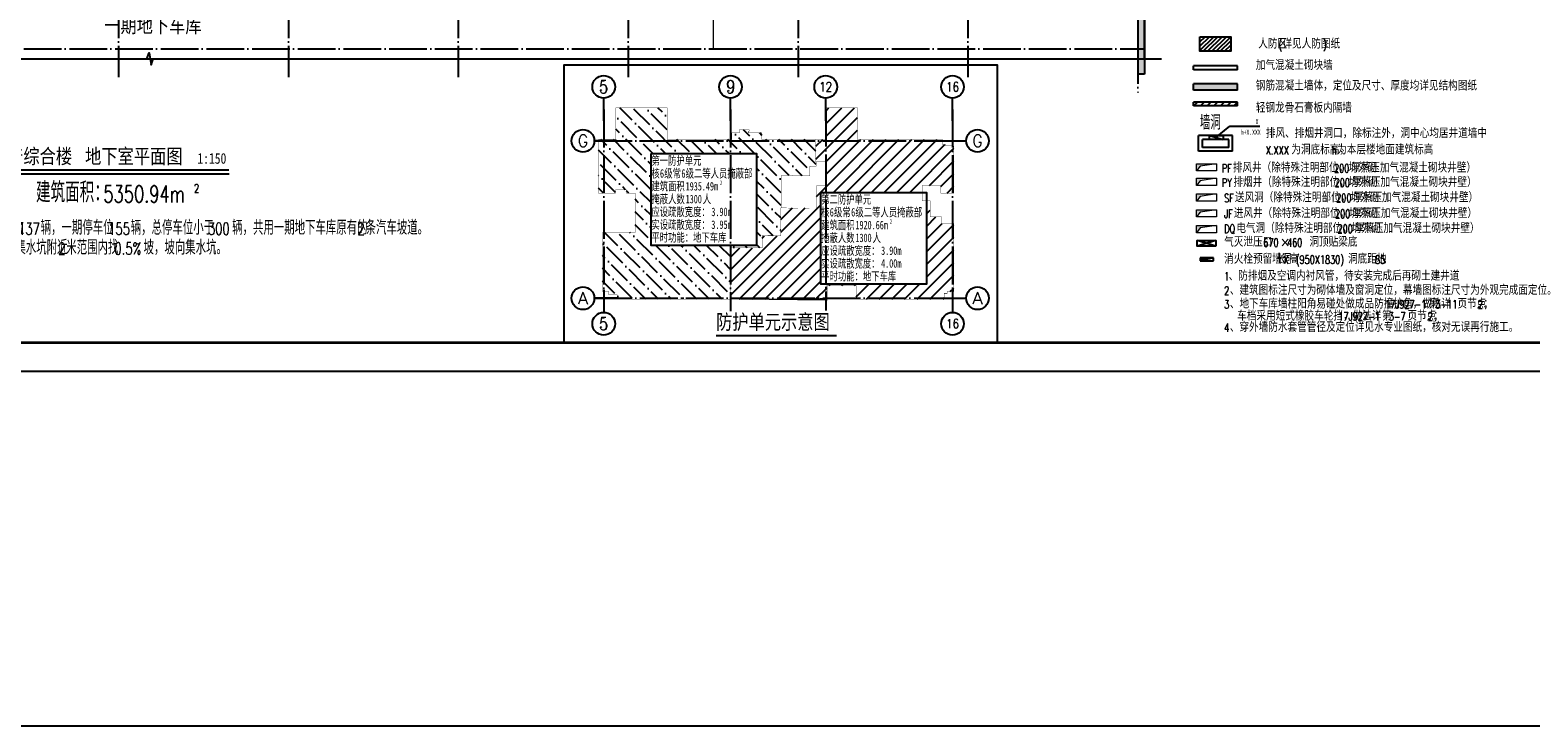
# Model space of a CAD drawing. Extents: x 797781 to 1255204, y 21234 to 1024248.
# Tile 35 of 256: x 928120 to 1007580, y 21234 to 58108. Entities that reach past the tile are written whole.
import ezdxf
from ezdxf.enums import TextEntityAlignment as Align

# ---------------------------------------------------------------- set-up
doc = ezdxf.new("R2010")
doc.units = 0
doc.header["$LTSCALE"] = 1000
doc.header["$MEASUREMENT"] = 0
doc.linetypes.add('230303生产综合楼-平面图_t8$0$DASH', pattern=[0.35, 0.25, -0.1])
doc.linetypes.add('230303生产综合楼-平面图_t8$0$DOTE', pattern=[2.4200000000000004, 2, -0.2, 0.02, -0.2])
doc.layers.add('230303生产综合楼-平面图_t8$0$A-HOLE', color=75, linetype='Continuous', lineweight=18)
doc.layers.add('230303生产综合楼-平面图_t8$0$A-普通车位', color=252, linetype='Continuous', lineweight=9)
for name, color, linetype in [('230303生产综合楼-平面图_t8$0$AXIS', 3, 'Continuous'), ('230303生产综合楼-平面图_t8$0$AXIS_TEXT', 7, 'Continuous'), ('230303生产综合楼-平面图_t8$0$DIM_LEAD', 3, 'Continuous'), ('230303生产综合楼-平面图_t8$0$DIM_SYMB', 3, 'Continuous'), ('230303生产综合楼-平面图_t8$0$DOTE', 1, '230303生产综合楼-平面图_t8$0$DOTE'), ('230303生产综合楼-平面图_t8$0$LVTRY', 6, 'Continuous'), ('230303生产综合楼-平面图_t8$0$PUB_HATCH', 8, 'Continuous'), ('230303生产综合楼-平面图_t8$0$PUB_TEXT', 7, 'Continuous'), ('230303生产综合楼-平面图_t8$0$PUB_TITLE', 4, 'Continuous'), ('230303生产综合楼-平面图_t8$0$VPIPE-消防', 1, 'Continuous'), ('230303生产综合楼-平面图_t8$0$WALL', 40, 'Continuous'), ('230303生产综合楼-平面图_t8$0$WALL-MOVE', 6, 'Continuous'), ('230303生产综合楼-平面图_t8$0$地下车库侧壁线', 3, 'Continuous'), ('230303生产综合楼-平面图_t8$0$板洞', 6, 'Continuous'), ('230303生产综合楼-平面图_t8$0$通风条件', 60, 'Continuous'), ('AXIS_TEXT', 7, 'Continuous'), ('EQUIP_消火栓', 7, 'Continuous'), ('PUB_TEXT', 7, 'Continuous')]:
    doc.layers.add(name, color=color, linetype=linetype)
doc.styles.add('230303生产综合楼-平面图_t8$0$-黑体', font='simhei.ttf', dxfattribs={"width": 0.8})
doc.styles.add('230303生产综合楼-平面图_t8$0$_TCH_AXIS', font='COMPLEX', dxfattribs={"bigfont": 'GBCBIG'})
doc.styles.add('230303生产综合楼-平面图_t8$0$_TCH_DIM', font='SIMPLEX', dxfattribs={"bigfont": 'GBCBIG'})
doc.styles.add('230303生产综合楼-平面图_t8$0$黑', font='simhei.ttf', dxfattribs={"width": 0.7, "height": 2.3})
doc.styles.add('230303生产综合楼-平面图_t8$0$黑体', font='simhei.ttf', dxfattribs={"width": 0.7})
doc.styles.add('COMPLEX', font='COMPLEX')

# ---------------------------------------------------------------- blocks, each defined once
blk = doc.blocks.new('$TwtSys$00000434')
for p, q in [((-0.5, 0.5), (-0.5, -0.5)), ((-0.5, -0.5), (0.5, 0.5)), ((0.5, 0.5), (-0.5, 0.5)), ((0.5, -0.5), (0.5, 0.5)), ((-0.5, -0.5), (0.5, -0.5))]:
    blk.add_line(p, q)
blk.add_solid([(0.5, -0.5), (0.5, 0.5), (-0.5, -0.5)])
blk = doc.blocks.new('_AXISO')
blk.add_circle((0, 0), 0.5)
at = {"layer": 'AXIS_TEXT', "style": 'COMPLEX', "width": 1.041666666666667}
blk.add_attdef('A', text='', height=0.56, dxfattribs=at).set_placement((-0.25, -0.28), (0.25, -0.28), align=Align.FIT)

msp = doc.modelspace()

# ---------------------------------------------------------------- hatches: boundary and pattern name
at = {"layer": '230303生产综合楼-平面图_t8$0$PUB_HATCH'}
for points in [[(987156.0821300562, 60867.32102555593), (986806.082130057, 60517.32102555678), (986806.082130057, 55767.32102554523), (987156.082130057, 55767.32102554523)], [(992083.5134131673, 55261.71364353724), (989756.0302445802, 55261.71364353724), (989756.0302445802, 54911.71364353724), (992083.5134131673, 54911.71364353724)], [(989915.34394071, 51020.53473029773), (990965.34394071, 51020.53473029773), (990114.4985073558, 50889.03234832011), (989915.34394071, 50639.38612772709)], [(989915.34394071, 50253.56247673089), (990965.34394071, 50253.56247673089), (990114.4985073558, 50122.06009475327), (989915.34394071, 49872.41387416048)], [(989915.34394071, 49425.93637351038), (990965.34394071, 49425.93637351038), (990114.4985073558, 49294.43399153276), (989915.34394071, 49044.78777093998)], [(989915.34394071, 48588.77734207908), (990965.34394071, 48588.77734207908), (990114.4985073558, 48457.27496010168), (989915.34394071, 48207.62873950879)], [(989915.34394071, 47751.61831064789), (990965.34394071, 47751.61831064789), (990114.4985073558, 47620.11592867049), (989915.34394071, 47370.46970807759)]]:
    msp.add_hatch(color=256, dxfattribs=at).paths.add_polyline_path(points)
h = msp.add_hatch(dxfattribs=at)
h.set_pattern_fill('ANSI31', color=256, scale=100)
h.set_pattern_definition([(45, (10526.9153917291, 209417.1956065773), (-112.2532015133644, 112.2532015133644), [])])
h.paths.add_polyline_path([(990095.9505376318, 57754.75828003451), (991728.4904966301, 57754.75828003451), (991728.4904966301, 56979.57548737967), (990095.9505376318, 56979.57548737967)])
h = msp.add_hatch(dxfattribs=at)
h.set_pattern_fill('普通砖', color=256, scale=100, style=0)
h.set_pattern_definition([(45, (0, 179.51135), (-176.776766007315, 176.776766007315), [])])
h.paths.add_polyline_path([(992083.5134131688, 54287.30529951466), (989756.030244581, 54287.3052995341), (989756.0302445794, 54087.3052995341), (992083.5134131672, 54087.30529951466)])
at = {"layer": '230303生产综合楼-平面图_t8$0$板洞'}
h = msp.add_hatch(dxfattribs=at)
h.set_pattern_fill('ANSI36', color=8, scale=300, angle=90)
h.set_pattern_definition([(135, (10526.9153917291, 209417.1956065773), (-926.0889124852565, 252.5697034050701), [1190.625, -238.125, 0, -238.125])])
h.paths.add_polyline_path([(965230.5999189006, 43846.42401209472), (965230.4899716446, 46566.20418953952), (966910.4899715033, 46566.20418952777), (966910.4135797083, 47201.20419173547), (967890.5663550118, 47201.20419125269), (967890.6427477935, 48686.2041888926), (967910.4899716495, 48686.20418889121), (967910.4899716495, 50406.20562923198), (968510.489971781, 50406.20562923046), (968510.4899717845, 50386.2056292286), (969430.4917466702, 50386.20418952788), (969430.4917466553, 50886.20418952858), (969770.491746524, 50886.20418953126), (969770.4917465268, 51126.20418950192), (969750.4153540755, 51126.20418952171), (969750.5681389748, 52306.20561927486), (966890.4899716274, 52306.20809598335), (966890.490245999, 52656.20387555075), (966190.5722527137, 52656.20341966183), (966190.5722071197, 52726.20304461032), (966210.5721930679, 52746.2030587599), (966210.5722142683, 52826.20305900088), (965690.5740622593, 52826.2026911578), (965690.5740976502, 52746.2026912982), (965710.574111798, 52726.20270544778), (965710.5740079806, 52666.20289909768), (965290.4903700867, 52666.20317230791), (965290.490147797, 52306.20418949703), (961870.4899805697, 52306.20592376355), (961870.4899822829, 53986.20560237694), (959150.4899536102, 53986.20562658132), (959150.4899718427, 53286.20418301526), (959150.4899788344, 53002.38033601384), (959150.4899960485, 52306.20561327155), (958240.4907829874, 52306.20418949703), (958240.4899805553, 49466.20418935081), (959130.491023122, 49466.20419074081), (959130.4898951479, 49636.20419073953), (959720.4899777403, 49636.20419203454), (959720.4899781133, 49466.20417113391), (960170.4901663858, 49466.20417113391), (960170.411723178, 47386.20418751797), (958480.5659711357, 47386.2041884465), (958439.990465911, 47386.2041884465), (958440.4901188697, 46326.20423344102), (958440.4899716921, 44846.20419148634), (958440.4894348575, 44246.1999451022), (958480.4895552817, 44246.1999451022), (958780.4895552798, 44246.20012012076), (958780.4896544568, 44076.19979360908), (959230.4899860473, 44076.20005613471), (959230.4899716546, 43846.20419129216)])
h.paths.add_polyline_path([(966611.9249626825, 46695.88859126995), (966611.9249626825, 51561.0900334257), (961020.7117778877, 51561.0900334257), (961020.7117778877, 46695.88859126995)], flags=16)
h = msp.add_hatch(dxfattribs=at)
h.set_pattern_fill('ANSI31', color=8, scale=300)
h.set_pattern_definition([(45, (10526.9153917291, 209417.1956065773), (-336.7596045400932, 336.7596045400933), [])])
h.paths.add_polyline_path([(975606.7194007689, 49059.10687090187), (975606.719400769, 44641.17474746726), (970015.5062159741, 44641.17474746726), (970015.5062159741, 49506.3761896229), (975381.1923238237, 49506.3761896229), (975381.1927466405, 49876.42401697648), (976371.1912879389, 49876.42401697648), (976371.1912879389, 49466.42401502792), (977060.7523653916, 49466.42401502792), (977060.7523653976, 51976.42401499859), (976631.1923394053, 51976.42401499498), (976631.1923394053, 52036.424014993), (976451.1923394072, 52036.424014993), (976451.1923394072, 52306.42401499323), (971950.7523653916, 52306.42401307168), (971950.7523653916, 53986.42401118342), (970271.1905645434, 53986.42401310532), (970270.3106165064, 52306.42401307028), (969751.2705157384, 52306.49375186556), (969751.2705145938, 51126.42519634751), (970280.7541402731, 51126.42571310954), (970280.7541688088, 49846.42545653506), (969781.1950378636, 49846.42544556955), (969781.1950413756, 49136.42800107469), (969781.1950413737, 48686.42873932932), (967890.9051415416, 48686.42453115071), (967890.9051407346, 47201.42401670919), (966911.1923394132, 47201.42401727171), (966911.1923394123, 46566.4240150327), (965230.9048118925, 46566.42401503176), (965230.5999189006, 43846.42401209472), (970340.7523654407, 43846.42401208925), (970340.7523654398, 44566.4245337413), (971880.7523654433, 44566.42453374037), (971880.7523654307, 43846.42453374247), (976551.3449445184, 43846.42401697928), (976551.3451012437, 44156.42401697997), (976701.1922761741, 44156.4239882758), (976701.1922761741, 44246.42401697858), (977061.1923394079, 44246.42401697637), (977060.752365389, 47856.42545471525), (976411.1912879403, 47856.42545471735), (976411.1912904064, 48206.4174966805), (975801.189701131, 48206.41750074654), (975801.1908036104, 49059.10661946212)])

# ---------------------------------------------------------------- linework, layer by layer
for points in [[(797780.7042112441, 1024247.580987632), (1067669.077657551, 1024247.580987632), (1067669.077657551, 21233.70335945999), (797780.7042112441, 21233.70335945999)], [(990095.9505376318, 57754.75828003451), (991728.4904966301, 57754.75828003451), (991728.4904966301, 56979.57548737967), (990095.9505376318, 56979.57548737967)]]:
    msp.add_lwpolyline(points, close=True)
at = {"layer": '230303生产综合楼-平面图_t8$0$A-HOLE'}
for points in [[(990965.34394071, 51020.53473029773), (990114.4985073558, 50889.03234832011), (989915.34394071, 50639.38612772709), (989915.34394071, 51020.53473029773), (990965.34394071, 51020.53473029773), (990965.34394071, 50639.38612772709), (989915.34394071, 50639.38612772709)], [(990965.34394071, 50253.56247673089), (990114.4985073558, 50122.06009475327), (989915.34394071, 49872.41387416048), (989915.34394071, 50253.56247673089), (990965.34394071, 50253.56247673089), (990965.34394071, 49872.41387416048), (989915.34394071, 49872.41387416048)], [(990965.34394071, 49425.93637351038), (990114.4985073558, 49294.43399153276), (989915.34394071, 49044.78777093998), (989915.34394071, 49425.93637351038), (990965.34394071, 49425.93637351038), (990965.34394071, 49044.78777093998), (989915.34394071, 49044.78777093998)], [(990965.34394071, 48588.77734207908), (990114.4985073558, 48457.27496010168), (989915.34394071, 48207.62873950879), (989915.34394071, 48588.77734207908), (990965.34394071, 48588.77734207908), (990965.34394071, 48207.62873950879), (989915.34394071, 48207.62873950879)], [(990965.34394071, 47751.61831064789), (990114.4985073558, 47620.11592867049), (989915.34394071, 47370.46970807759), (989915.34394071, 47751.61831064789), (990965.34394071, 47751.61831064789), (990965.34394071, 47370.46970807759), (989915.34394071, 47370.46970807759)]]:
    msp.add_lwpolyline(points, dxfattribs=at)
at = {"layer": '230303生产综合楼-平面图_t8$0$A-普通车位'}
msp.add_lwpolyline([(964306.0821300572, 62367.3210255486), (964306.0821300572, 57117.3210255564)], dxfattribs=at)
at = {"layer": '230303生产综合楼-平面图_t8$0$AXIS'}
for p, q in [((958510.4899716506, 53299.77251543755), (958510.4899716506, 54498.33143534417)), ((965230.4899716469, 53299.77251543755), (965230.4899716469, 54498.33143534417)), ((970270.4899716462, 53299.77251543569), (970270.4899716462, 54498.3314353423)), ((976990.4899716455, 53299.77251543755), (976990.4899716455, 54498.33143534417)), ((959211.9217148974, 52236.2056291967), (958013.3627949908, 52236.2056291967)), ((976513.5193001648, 52236.2056291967), (977712.0782200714, 52236.2056291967)), ((959211.9217148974, 43896.20562923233), (958013.3627949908, 43896.20562923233)), ((958510.4899716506, 44347.62524680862), (958510.4899716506, 43149.066326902)), ((976513.5193001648, 43896.20562923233), (977712.0782200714, 43896.20562923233)), ((976990.4899716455, 44347.62524680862), (976990.4899716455, 43149.066326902))]:
    msp.add_line(p, q, dxfattribs=at)
at = {"layer": '230303生产综合楼-平面图_t8$0$DIM_LEAD'}
for p, q in [((990919.2849278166, 52392.55948473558), (991673.0107538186, 53019.40133170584)), ((991673.0107538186, 53019.40133170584), (993269.1866759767, 53019.40133170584))]:
    msp.add_line(p, q, dxfattribs=at)
at = {"layer": '230303生产综合楼-平面图_t8$0$DIM_LEAD', "const_width": 40}
msp.add_lwpolyline([(990903.9078373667, 52379.77100987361, 1), (990934.6620182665, 52405.34795959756, 1)], format="xyb", close=True, dxfattribs=at)
at = {"layer": '230303生产综合楼-平面图_t8$0$DIM_SYMB'}
for points in [[(880906.0821300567, 56581.78871445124), (934312.3321300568, 56581.78871445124), (934426.9827538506, 56896.78871445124), (934538.068751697, 56266.78871445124), (934649.8321300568, 56581.78871445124), (988056.082130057, 56581.78871445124)], [(926047.5270761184, 50486.88719454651), (938669.5523925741, 50486.88719454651)]]:
    msp.add_lwpolyline(points, dxfattribs=at)
at = {"layer": '230303生产综合楼-平面图_t8$0$DIM_SYMB', "const_width": 105}
for points in [[(926047.5270761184, 50696.88719454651), (938669.5523925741, 50696.88719454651)], [(964461.8193011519, 41915.93126416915), (970856.6294277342, 41915.93126416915)]]:
    msp.add_lwpolyline(points, dxfattribs=at)
at = {"layer": '230303生产综合楼-平面图_t8$0$DOTE'}
for p, q in [((932806.0821300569, 62100.64928075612), (932806.0821300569, 55613.58249541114)), ((941806.0821300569, 62100.64928075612), (941806.0821300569, 55613.58249541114)), ((950806.0821300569, 62100.64928075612), (950806.0821300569, 55613.58249541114)), ((959806.0821300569, 62100.64928075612), (959806.0821300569, 55613.58249541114)), ((968806.0821300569, 62100.64928075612), (968806.0821300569, 55613.58249541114)), ((977806.082130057, 62100.64928075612), (977806.082130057, 55613.58249541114)), ((986806.082130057, 62100.64928075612), (986806.082130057, 54799.11480650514)), ((881806.0821300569, 57117.3210255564), (987156.0821300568, 57117.3210255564)), ((958510.4899716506, 53891.2056294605), (958510.4899716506, 43294.68064663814)), ((965230.4899716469, 53891.20562945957), (965230.4899716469, 43207.5768389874)), ((970270.4899716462, 53931.20562945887), (970270.4899716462, 43247.57683898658)), ((976990.4899716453, 53891.20562945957), (976990.4899716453, 43207.5768389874)), ((958013.3627949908, 52236.2056291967), (977606.8352295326, 52236.2056291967)), ((958013.3627949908, 43896.20562923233), (977628.8586258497, 43896.20562923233))]:
    msp.add_line(p, q, dxfattribs=at)
at = {"layer": '230303生产综合楼-平面图_t8$0$LVTRY', "linetype": '230303生产综合楼-平面图_t8$0$DASH', "const_width": 20}
msp.add_lwpolyline([(965230.5999189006, 43846.42401209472), (965230.4899716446, 46566.20418953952), (966910.4899715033, 46566.20418952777), (966910.4135797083, 47201.20419173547), (967890.5663550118, 47201.20419125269), (967890.6427477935, 48686.2041888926), (967910.4899716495, 48686.20418889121), (967910.4899716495, 50406.20562923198), (968510.489971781, 50406.20562923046), (968510.4899717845, 50386.2056292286), (969430.4917466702, 50386.20418952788), (969430.4917466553, 50886.20418952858), (969770.491746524, 50886.20418953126), (969770.4917465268, 51126.20418950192), (969750.4153540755, 51126.20418952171), (969750.5681389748, 52306.20561927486), (966890.4899716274, 52306.20809598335), (966890.490245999, 52656.20387555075), (966190.5722527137, 52656.20341966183), (966190.5722071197, 52726.20304461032), (966210.5721930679, 52746.2030587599), (966210.5722142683, 52826.20305900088), (965690.5740622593, 52826.2026911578), (965690.5740976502, 52746.2026912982), (965710.574111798, 52726.20270544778), (965710.5740079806, 52666.20289909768), (965290.4903700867, 52666.20317230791), (965290.490147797, 52306.20418949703), (961870.4899805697, 52306.20592376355), (961870.4899822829, 53986.20560237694), (959150.4899536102, 53986.20562658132), (959150.4899718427, 53286.20418301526), (959150.4899788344, 53002.38033601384), (959150.4899960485, 52306.20561327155), (958240.4907829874, 52306.20418949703), (958240.4899805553, 49466.20418935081), (959130.491023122, 49466.20419074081), (959130.4898951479, 49636.20419073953), (959720.4899777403, 49636.20419203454), (959720.4899781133, 49466.20417113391), (960170.4901663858, 49466.20417113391), (960170.411723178, 47386.20418751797), (958480.5659711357, 47386.2041884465), (958439.990465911, 47386.2041884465), (958440.4901188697, 46326.20423344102), (958440.4899716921, 44846.20419148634), (958440.4894348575, 44246.1999451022), (958480.4895552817, 44246.1999451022), (958780.4895552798, 44246.20012012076), (958780.4896544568, 44076.19979360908), (959230.4899860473, 44076.20005613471), (959230.4899716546, 43846.20419129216), (965230.5999189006, 43846.42401209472)], dxfattribs=at)
at = {"layer": '230303生产综合楼-平面图_t8$0$LVTRY', "color": 2, "linetype": '230303生产综合楼-平面图_t8$0$DASH', "const_width": 20}
msp.add_lwpolyline([(965229.8975511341, 43846.20418659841), (970340.0499976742, 43846.20418659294), (970340.0499976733, 44566.2047082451), (971880.0499976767, 44566.20470824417), (971880.0499976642, 43846.20470824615), (976550.6425767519, 43846.20419148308), (976550.6427334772, 44156.20419148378), (976700.4899084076, 44156.20416277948), (976700.4899084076, 44246.20419148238), (977060.4899716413, 44246.20419148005), (977060.0499976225, 47856.20562921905), (976410.4889201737, 47856.20562922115), (976410.4889226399, 48206.1976711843), (975800.4873333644, 48206.19767525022), (975800.4884358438, 49058.88679396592), (975380.489445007, 49058.88733699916), (975380.490378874, 49876.20419148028), (976370.4889201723, 49876.20419148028), (976370.4889201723, 49466.20418953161), (977060.049997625, 49466.20418953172), (977060.0499976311, 51976.20418950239), (976630.4899716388, 51976.20418949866), (976630.4899716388, 52036.2041894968), (976450.4899716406, 52036.2041894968), (976450.4899716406, 52306.20418949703), (971950.049997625, 52306.20418757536), (971950.049997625, 53986.20418568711), (970270.4881967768, 53986.20418760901), (970269.6082487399, 52306.20418757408), (969750.5681479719, 52306.27392636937), (969750.5681468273, 51126.2053708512), (970280.0517725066, 51126.20588761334), (970280.0518010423, 49846.20563103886), (969780.492670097, 49846.20562007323), (969780.492673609, 49136.20817557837), (969780.4926736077, 49043.75592718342), (969780.4926736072, 48686.20891383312), (967890.2027737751, 48686.2047056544), (967890.2027729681, 47201.20419121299), (966910.4899716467, 47201.20419177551), (966910.4899716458, 46566.20418953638), (965230.202444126, 46566.20418953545)], close=True, dxfattribs=at)
at = {"layer": '230303生产综合楼-平面图_t8$0$PUB_TITLE'}
msp.add_lwpolyline([(838694.7945635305, 40038.78921276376), (1027844.794563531, 40038.78921276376), (1027844.794563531, 129138.7892127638), (838694.7945635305, 129138.7892127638)], close=True, dxfattribs=at)
at = {"layer": '230303生产综合楼-平面图_t8$0$PUB_TITLE', "const_width": 150}
msp.add_lwpolyline([(842444.7945635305, 41538.78921276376), (1026344.794563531, 41538.78921276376), (1026344.794563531, 127638.7892127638), (842444.7945635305, 127638.7892127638)], close=True, dxfattribs=at)
at = {"layer": '230303生产综合楼-平面图_t8$0$VPIPE-消防', "ltscale": 1.5}
for p, q in [((990935.34394071, 46954.86142782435), (989945.3439407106, 46654.86142802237)), ((990935.3439407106, 46654.86142802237), (989945.34394071, 46954.86142782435))]:
    msp.add_line(p, q, dxfattribs=at)
msp.add_lwpolyline([(990935.3439407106, 46654.86142802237), (989945.3439407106, 46654.86142802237), (989945.34394071, 46954.86142782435), (990935.34394071, 46954.86142782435)], close=True, dxfattribs=at)
at = {"layer": '230303生产综合楼-平面图_t8$0$WALL'}
for p, q in [((986806.082130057, 60517.32102555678), (986806.082130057, 55767.32102554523)), ((987156.0821300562, 60867.32102555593), (987156.082130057, 55767.32102554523)), ((987156.082130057, 55767.32102554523), (986806.082130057, 55767.32102554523)), ((992083.5134131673, 56203.13302248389), (989756.0302445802, 56203.13302248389)), ((989756.0302445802, 56003.13302248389), (989756.0302445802, 56203.13302248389)), ((992083.5134131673, 56003.13302248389), (989756.0302445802, 56003.13302248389)), ((992083.5134131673, 56003.13302248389), (992083.5134131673, 56203.13302248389)), ((992083.5134131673, 55261.71364353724), (989756.0302445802, 55261.71364353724)), ((989756.0302445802, 54911.71364353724), (989756.0302445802, 55261.71364353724)), ((992083.5134131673, 54911.71364353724), (989756.0302445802, 54911.71364353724)), ((992083.5134131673, 54911.71364353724), (992083.5134131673, 55261.71364353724)), ((991825.597617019, 52513.15414668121), (990023.6989013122, 52513.15414668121)), ((990023.6989013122, 51681.33392419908), (990023.6989013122, 52513.15414668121)), ((991825.597617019, 51681.33392419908), (991825.597617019, 52513.15414668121)), ((991825.597617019, 51681.33392419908), (990023.6989013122, 51681.33392419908)), ((991625.5976170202, 52313.15414667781), (990223.6989012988, 52313.15414667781)), ((990223.6989012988, 51881.33392420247), (990223.6989012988, 52313.15414667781)), ((991625.5976170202, 51881.33392420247), (990223.6989012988, 51881.33392420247)), ((991625.5976170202, 51881.33392420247), (991625.5976170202, 52313.15414667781))]:
    msp.add_line(p, q, dxfattribs=at)
at = {"layer": '230303生产综合楼-平面图_t8$0$WALL-MOVE'}
for p, q in [((992083.5134131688, 54287.30529951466), (989756.030244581, 54287.3052995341)), ((989756.0302445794, 54087.3052995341), (989756.030244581, 54287.3052995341)), ((992083.5134131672, 54087.30529951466), (989756.0302445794, 54087.3052995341)), ((992083.5134131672, 54087.30529951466), (992083.5134131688, 54287.30529951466))]:
    msp.add_line(p, q, dxfattribs=at)
at = {"layer": '230303生产综合楼-平面图_t8$0$地下车库侧壁线'}
for points in [[(961020.7117778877, 51561.0900334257), (966611.9249626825, 51561.0900334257), (966611.9249626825, 46695.88859126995), (961020.7117778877, 46695.88859126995)], [(970014.8038482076, 49506.15636412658), (975606.0170330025, 49506.15636412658), (975606.0170330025, 44640.95492197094), (970014.8038482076, 44640.95492197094)]]:
    msp.add_lwpolyline(points, close=True, dxfattribs=at)
at = {"layer": '230303生产综合楼-平面图_t8$0$板洞', "color": 5}
msp.add_lwpolyline([(881806.0821300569, 56581.78871445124), (987156.082130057, 56581.78871445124), (987156.0821300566, 60867.3210255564), (968906.0821300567, 60867.3210257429), (968906.0821300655, 62424.39276903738), (964185.2969742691, 68892.32103416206), (963358.5796590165, 68892.32361773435), (963358.5796590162, 72492.32103415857), (955658.5796590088, 72492.321034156), (955656.3797889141, 68892.32100971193), (955308.5796587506, 68892.32100971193), (955308.5796587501, 68317.32102553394), (959706.0821300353, 62310.24928208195), (959706.0821300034, 60867.32102555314), (896906.0821300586, 60867.3210255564)], dxfattribs=at)
at = {"layer": '230303生产综合楼-平面图_t8$0$板洞'}
msp.add_lwpolyline([(956398.52695218, 41527.19226092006), (979373.377851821, 41527.19226092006), (979373.377851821, 56252.40670869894), (956398.52695218, 56252.40670869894)], close=True, dxfattribs=at)
at = {"layer": '230303生产综合楼-平面图_t8$0$通风条件'}
msp.add_lwpolyline([(990593.6650635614, 52513.15414666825), (991329.1629813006, 52313.1541466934)], dxfattribs=at)
msp.add_lwpolyline([(991329.1629813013, 52513.15414666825), (991329.1629813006, 52313.1541466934), (990593.6650635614, 52313.1541466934), (990593.6650635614, 52513.15414666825)], close=True, dxfattribs=at)

# ---------------------------------------------------------------- block references
at = {"layer": '230303生产综合楼-平面图_t8$0$AXIS'}
ref = msp.add_blockref('_AXISO', (958510.4899716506, 55098.33143534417), dxfattribs=dict(at, xscale=1200, yscale=1200, zscale=1200))
ref.add_attrib('A', '5', dxfattribs={"layer": '230303生产综合楼-平面图_t8$0$AXIS_TEXT', "ltscale": 2, "height": 698.9222472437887, "style": '230303生产综合楼-平面图_t8$0$_TCH_AXIS'}).set_placement((958277.515889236, 54748.87031172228), (958743.4640540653, 54748.87031172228), align=Align.FIT)
ref = msp.add_blockref('_AXISO', (965230.4899716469, 55098.33143534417), dxfattribs=dict(at, xscale=1200, yscale=1200, zscale=1200))
ref.add_attrib('A', '9', dxfattribs={"layer": '230303生产综合楼-平面图_t8$0$AXIS_TEXT', "ltscale": 2, "height": 698.9222472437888, "style": '230303生产综合楼-平面图_t8$0$_TCH_AXIS'}).set_placement((964997.5158892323, 54748.87031172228), (965463.4640540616, 54748.87031172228), align=Align.FIT)
ref = msp.add_blockref('_AXISO', (970270.4899716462, 55098.3314353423), dxfattribs=dict(at, xscale=1200, yscale=1200, zscale=1200))
ref.add_attrib('A', '12', dxfattribs={"layer": '230303生产综合楼-平面图_t8$0$AXIS_TEXT', "ltscale": 2, "height": 492.6682422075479, "style": '230303生产综合楼-平面图_t8$0$_TCH_AXIS'}).set_placement((969930.3142805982, 54851.99731423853), (970610.6656626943, 54851.99731423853), align=Align.FIT)
ref = msp.add_blockref('_AXISO', (976990.4899716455, 55098.33143534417), dxfattribs=dict(at, xscale=1200, yscale=1200, zscale=1200))
ref.add_attrib('A', '16', dxfattribs={"layer": '230303生产综合楼-平面图_t8$0$AXIS_TEXT', "ltscale": 2, "height": 492.668242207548, "style": '230303生产综合楼-平面图_t8$0$_TCH_AXIS'}).set_placement((976650.3142805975, 54851.99731424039), (977330.6656626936, 54851.99731424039), align=Align.FIT)
ref = msp.add_blockref('_AXISO', (957413.3627949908, 52236.2056291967), dxfattribs=dict(at, xscale=1200, yscale=1200, zscale=1200))
ref.add_attrib('A', 'G', dxfattribs={"layer": '230303生产综合楼-平面图_t8$0$AXIS_TEXT', "ltscale": 2, "height": 637.7755459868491, "style": '230303生产综合楼-平面图_t8$0$_TCH_AXIS'}).set_placement((957140.0304181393, 51917.31785620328), (957686.6951718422, 51917.31785620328), align=Align.FIT)
ref = msp.add_blockref('_AXISO', (978312.0782200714, 52236.2056291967), dxfattribs=dict(at, xscale=1200, yscale=1200, zscale=1200))
ref.add_attrib('A', 'G', dxfattribs={"layer": '230303生产综合楼-平面图_t8$0$AXIS_TEXT', "ltscale": 2, "height": 637.7755459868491, "style": '230303生产综合楼-平面图_t8$0$_TCH_AXIS'}).set_placement((978038.7458432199, 51917.31785620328), (978585.4105969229, 51917.31785620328), align=Align.FIT)
ref = msp.add_blockref('_AXISO', (957413.3627949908, 43896.20562923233), dxfattribs=dict(at, xscale=1200, yscale=1200, zscale=1200))
ref.add_attrib('A', 'A', dxfattribs={"layer": '230303生产综合楼-平面图_t8$0$AXIS_TEXT', "ltscale": 2, "height": 637.7755459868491, "style": '230303生产综合楼-平面图_t8$0$_TCH_AXIS'}).set_placement((957140.0304181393, 43577.3178562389), (957686.6951718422, 43577.3178562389), align=Align.FIT)
ref = msp.add_blockref('_AXISO', (978312.0782200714, 43896.20562923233), dxfattribs=dict(at, xscale=1200, yscale=1200, zscale=1200))
ref.add_attrib('A', 'A', dxfattribs={"layer": '230303生产综合楼-平面图_t8$0$AXIS_TEXT', "ltscale": 2, "height": 637.7755459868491, "style": '230303生产综合楼-平面图_t8$0$_TCH_AXIS'}).set_placement((978038.7458432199, 43577.3178562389), (978585.4105969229, 43577.3178562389), align=Align.FIT)
ref = msp.add_blockref('_AXISO', (958510.4899716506, 42549.066326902), dxfattribs=dict(at, xscale=1200, yscale=1200, zscale=1200))
ref.add_attrib('A', '5', dxfattribs={"layer": '230303生产综合楼-平面图_t8$0$AXIS_TEXT', "ltscale": 2, "height": 698.9222472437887, "style": '230303生产综合楼-平面图_t8$0$_TCH_AXIS'}).set_placement((958277.515889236, 42199.60520328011), (958743.4640540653, 42199.60520328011), align=Align.FIT)
ref = msp.add_blockref('_AXISO', (976990.4899716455, 42549.066326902), dxfattribs=dict(at, xscale=1200, yscale=1200, zscale=1200))
ref.add_attrib('A', '16', dxfattribs={"layer": '230303生产综合楼-平面图_t8$0$AXIS_TEXT', "ltscale": 2, "height": 492.668242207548, "style": '230303生产综合楼-平面图_t8$0$_TCH_AXIS'}).set_placement((976650.3142805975, 42302.73220579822), (977330.6656626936, 42302.73220579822), align=Align.FIT)
at = {"layer": 'EQUIP_消火栓', "xscale": -700, "yscale": -160, "zscale": 700, "rotation": 1.22651e-11}
msp.add_blockref('$TwtSys$00000434', (990462.6076273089, 45956.84168919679), dxfattribs=at)

# ---------------------------------------------------------------- texts
at = {"color": 1, "style": '230303生产综合楼-平面图_t8$0$黑体', "width": 0.7}
for s, height, p in [('第一防护单元', 450.6329113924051, (961037.6432352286, 50961.06340149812)), ('核', 450.6329113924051, (961037.6432352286, 50283.06340149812)), ('建筑面积', 450.6329113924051, (961037.6432352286, 49605.06340149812)), ('6', 450.6329113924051, (961491.3141213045, 50283.06340149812)), ('级常', 450.6329113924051, (961718.1495643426, 50283.06340149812)), ('6', 450.6329113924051, (962625.4913364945, 50283.06340149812)), ('级二等人员掩蔽部', 450.6329113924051, (962852.3267795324, 50283.06340149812)), ('1935.49m', 450.6329113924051, (962852.3267795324, 49605.06340149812)), ('2', 225.3164556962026, (964667.0103238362, 49905.06340149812)), ('掩蔽人数', 450.6329113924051, (961037.6432352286, 48927.06340149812)), ('1300', 450.6329113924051, (962852.3267795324, 48927.06340149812)), ('人', 450.6329113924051, (963759.6685516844, 48927.06340149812)), ('第二防护单元', 450.6329113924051, (970031.7353055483, 48906.12973219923)), ('应设疏散宽度：', 450.6329113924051, (961037.6432352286, 48249.06340149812)), ('3.90m', 450.6329113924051, (964213.3394377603, 48249.06340149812)), ('核', 450.6329113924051, (970031.7353055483, 48228.12973219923)), ('6', 450.6329113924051, (970485.4061916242, 48228.12973219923)), ('级常', 450.6329113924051, (970712.2416346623, 48228.12973219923)), ('6', 450.6329113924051, (971619.5834068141, 48228.12973219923)), ('级二等人员掩蔽部', 450.6329113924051, (971846.418849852, 48228.12973219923)), ('实设疏散宽度：', 450.6329113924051, (961037.6432352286, 47571.06340149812)), ('3.95m', 450.6329113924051, (964213.3394377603, 47571.06340149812)), ('建筑面积', 450.6329113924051, (970031.7353055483, 47550.12973219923)), ('1920.66m', 450.6329113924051, (971846.418849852, 47550.12973219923)), ('2', 225.3164556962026, (973661.1023941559, 47850.12973219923)), ('平时功能：地下车库', 450.6329113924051, (961037.6432352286, 46893.06340149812)), ('掩蔽人数', 450.6329113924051, (970031.7353055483, 46872.12973219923)), ('1300', 450.6329113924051, (971846.418849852, 46872.12973219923)), ('人', 450.6329113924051, (972753.760622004, 46872.12973219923)), ('应设疏散宽度：', 450.6329113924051, (970031.7353055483, 46194.12973219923)), ('3.90m', 450.6329113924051, (973207.43150808, 46194.12973219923)), ('平时功能：地下车库', 450.6329113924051, (970031.7353055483, 44838.12973219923)), ('实设疏散宽度：', 450.6329113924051, (970031.7353055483, 45516.12973219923)), ('4.00m', 450.6329113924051, (973207.43150808, 45516.12973219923))]:
    msp.add_text(s, height=height, dxfattribs=at).set_placement(p)
at = {"layer": '230303生产综合楼-平面图_t8$0$PUB_TEXT'}
for s, height, style, width, p in [('一期地下车库', 788.6075949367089, '230303生产综合楼-平面图_t8$0$-黑体', 0.8, (932048.0744116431, 57966.67178470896)), ('(', 446.2499999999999, '230303生产综合楼-平面图_t8$0$_TCH_DIM', 0.7058823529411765, (994257.5621991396, 57122.7447080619)), (')', 446.2499999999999, '230303生产综合楼-平面图_t8$0$_TCH_DIM', 0.7058823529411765, (996612.2430502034, 57122.7447080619)), ('X', 262.8691983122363, '230303生产综合楼-平面图_t8$0$黑', 0.7, (993044.2710641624, 53124.40133170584)), ('h+X.XXX', 262.8691983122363, '230303生产综合楼-平面图_t8$0$黑', 0.7, (992260.6845662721, 52564.40133170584)), ('X.XXX', 446.2499999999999, '230303生产综合楼-平面图_t8$0$_TCH_DIM', 0.7058823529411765, (993587.2336178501, 51512.72945058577)), ('h', 446.2499999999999, '230303生产综合楼-平面图_t8$0$_TCH_DIM', 0.7058823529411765, (997081.9144689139, 51512.72945058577)), ('PF', 446.2499999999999, '230303生产综合楼-平面图_t8$0$_TCH_DIM', 0.7058823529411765, (991252.4459423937, 50557.47798305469)), ('200', 446.2499999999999, '230303生产综合楼-平面图_t8$0$_TCH_DIM', 0.7058823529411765, (997199.1480700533, 50557.47798305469)), ('PY', 446.2499999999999, '230303生产综合楼-平面图_t8$0$_TCH_DIM', 0.7058823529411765, (991252.4459423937, 49790.50572948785)), ('200', 446.2499999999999, '230303生产综合楼-平面图_t8$0$_TCH_DIM', 0.7058823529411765, (997229.1480700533, 49790.50572948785)), ('5350.94m', 892.5, '230303生产综合楼-平面图_t8$0$_TCH_DIM', 0.7058823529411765, (932009.5842376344, 48971.86957913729)), ('2', 446.25, '230303生产综合楼-平面图_t8$0$_TCH_DIM', 0.7058823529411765, (936809.5842376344, 49496.86957913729)), ('SF', 446.2499999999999, '230303生产综合楼-平面图_t8$0$_TCH_DIM', 0.7058823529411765, (991378.8144292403, 48982.41050270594)), ('200', 446.2499999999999, '230303生产综合楼-平面图_t8$0$_TCH_DIM', 0.7058823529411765, (997310.5165568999, 48982.41050270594)), ('JF', 446.2499999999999, '230303生产综合楼-平面图_t8$0$_TCH_DIM', 0.7058823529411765, (991378.8144292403, 48145.25147127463)), ('200', 446.2499999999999, '230303生产综合楼-平面图_t8$0$_TCH_DIM', 0.7058823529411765, (997250.5165568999, 48145.25147127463)), ('137', 637.5, '230303生产综合楼-平面图_t8$0$_TCH_DIM', 0.7058823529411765, (927484.9337157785, 47259.46008021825)), ('155', 637.5, '230303生产综合楼-平面图_t8$0$_TCH_DIM', 0.7058823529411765, (932259.4018008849, 47259.46008021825)), ('300', 637.5, '230303生产综合楼-平面图_t8$0$_TCH_DIM', 0.7058823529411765, (937544.5081838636, 47259.46008021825)), ('2', 637.5, '230303生产综合楼-平面图_t8$0$_TCH_DIM', 0.7058823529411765, (945468.5203419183, 47259.46008021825)), ('DQ', 446.2499999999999, '230303生产综合楼-平面图_t8$0$_TCH_DIM', 0.7058823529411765, (991378.8144292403, 47350.59243984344)), ('200', 446.2499999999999, '230303生产综合楼-平面图_t8$0$_TCH_DIM', 0.7058823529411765, (997385.5165568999, 47350.59243984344)), ('670', 446.2499999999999, '230303生产综合楼-平面图_t8$0$_TCH_DIM', 0.7058823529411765, (993451.0484717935, 46621.59452176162)), ('460', 446.2499999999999, '230303生产综合楼-平面图_t8$0$_TCH_DIM', 0.7058823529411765, (994708.4952803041, 46621.59452176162)), ('2', 637.5, '230303生产综合楼-平面图_t8$0$_TCH_DIM', 0.7058823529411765, (929613.2011929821, 46209.46008021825)), ('0.5%', 637.5, '230303生产综合楼-平面图_t8$0$_TCH_DIM', 0.7058823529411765, (932594.9641109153, 46209.46008021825)), ('X', 446.2499999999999, '230303生产综合楼-平面图_t8$0$_TCH_DIM', 0.7058823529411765, (994523.3888973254, 45722.43051158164)), ('(950X1830)', 446.2499999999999, '230303生产综合楼-平面图_t8$0$_TCH_DIM', 0.7058823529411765, (995180.8357058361, 45722.43051158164)), ('85', 446.2499999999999, '230303生产综合楼-平面图_t8$0$_TCH_DIM', 0.7058823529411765, (999370.6229398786, 45722.43051158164)), ('2', 446.2499999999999, '230303生产综合楼-平面图_t8$0$_TCH_DIM', 0.7058823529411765, (991378.8144292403, 44072.54453833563)), ('1', 446.2499999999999, '230303生产综合楼-平面图_t8$0$_TCH_DIM', 0.7058823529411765, (991378.8144292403, 44828.24295786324)), ('3', 446.2499999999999, '230303生产综合楼-平面图_t8$0$_TCH_DIM', 0.7058823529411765, (991378.8144292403, 43348.82718989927)), ('17J927-1', 446.2499999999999, '230303生产综合楼-平面图_t8$0$_TCH_DIM', 0.7058823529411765, (999900.091024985, 43348.82718989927)), ('3-11', 446.2499999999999, '230303生产综合楼-平面图_t8$0$_TCH_DIM', 0.7058823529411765, (1002567.537833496, 43348.82718989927)), ('2', 446.2499999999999, '230303生产综合楼-平面图_t8$0$_TCH_DIM', 0.7058823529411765, (1004809.878259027, 43348.82718989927)), ('17J927-1', 446.2499999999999, '230303生产综合楼-平面图_t8$0$_TCH_DIM', 0.7058823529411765, (997430.8842863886, 42709.0814121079)), ('3-7', 446.2499999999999, '230303生产综合楼-平面图_t8$0$_TCH_DIM', 0.7058823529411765, (1000098.331094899, 42709.0814121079)), ('2', 446.2499999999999, '230303生产综合楼-平面图_t8$0$_TCH_DIM', 0.7058823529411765, (1002160.671520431, 42709.0814121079)), ('4', 446.2499999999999, '230303生产综合楼-平面图_t8$0$_TCH_DIM', 0.7058823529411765, (991378.8144292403, 42112.80799065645))]:
    msp.add_text(s, height=height, dxfattribs=dict(at, style=style, width=width)).set_placement(p)
at = {"layer": '230303生产综合楼-平面图_t8$0$PUB_TEXT', "style": '230303生产综合楼-平面图_t8$0$_TCH_DIM'}
for s, height, p in [('人防区', 536.1702127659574, (993185.2217736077, 57122.7447080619)), ('详见人防图纸', 536.1702127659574, (994467.5621991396, 57122.7447080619)), ('加气混凝土砌块墙', 536.1702127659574, (993055.1089771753, 55986.59505632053)), ('钢筋混凝土墙体，定位及尺寸、厚度均详见结构图纸', 536.1702127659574, (993055.1089771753, 54900.76078375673)), ('轻钢龙骨石膏板内隔墙', 536.1702127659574, (993055.1089771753, 53730.95919224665)), ('墙洞', 765.9574468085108, (990092.0698213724, 52830.32417489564)), ('排风、排烟井洞口，除标注外，洞中心均居井道墙中', 536.1702127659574, (993587.2336178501, 52384.16194985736)), ('为洞底标高，', 536.1702127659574, (994937.2336178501, 51512.72945058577)), ('为本层楼地面建筑标高', 536.1702127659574, (997366.9144689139, 51512.72945058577)), ('排风井（除特殊注明部位，均外砌', 536.1702127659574, (991837.4459423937, 50557.47798305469)), ('厚蒸压加气混凝土砌块井壁）', 536.1702127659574, (998099.1480700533, 50557.47798305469)), ('建筑面积：', 1072.340425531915, (928435.1161525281, 48971.86957913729)), ('排烟井（除特殊注明部位，均外砌', 536.1702127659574, (991867.4459423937, 49790.50572948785)), ('厚蒸压加气混凝土砌块井壁）', 536.1702127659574, (998129.1480700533, 49790.50572948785)), ('送风洞（除特殊注明部位，均外砌', 536.1702127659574, (991948.8144292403, 48982.41050270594)), ('厚蒸压加气混凝土砌块井壁）', 536.1702127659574, (998210.5165568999, 48982.41050270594)), ('进风井（除特殊注明部位，均外砌', 536.1702127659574, (991888.8144292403, 48145.25147127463)), ('厚蒸压加气混凝土砌块井壁）', 536.1702127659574, (998150.5165568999, 48145.25147127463)), ('、本期地下停车位', 765.9574468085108, (923399.8273327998, 47259.46008021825)), ('辆，一期停车位', 765.9574468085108, (928684.9337157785, 47259.46008021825)), ('辆，总停车位小于', 765.9574468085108, (933459.4018008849, 47259.46008021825)), ('辆，共用一期地下车库原有的', 765.9574468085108, (938830.2224695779, 47259.46008021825)), ('条汽车坡道。', 765.9574468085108, (945897.0917704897, 47259.46008021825)), ('电气洞（除特殊注明部位，均外砌', 536.1702127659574, (992023.8144292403, 47350.59243984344)), ('厚蒸压加气混凝土砌块井壁）', 536.1702127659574, (998285.5165568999, 47350.59243984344)), ('、车库内地面在集水坑附近', 765.9574468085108, (923485.5416185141, 46209.46008021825)), ('米范围内找', 765.9574468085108, (930041.7726215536, 46209.46008021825)), ('坡，坡向集水坑。', 765.9574468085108, (934137.8212537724, 46209.46008021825)), ('气灭泄压口', 536.1702127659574, (991378.8144292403, 46621.59452176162)), ('×', 536.1702127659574, (994351.0484717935, 46621.59452176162)), ('洞顶贴梁底', 536.1702127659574, (995893.4952803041, 46621.59452176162)), ('消火栓预留墙洞', 536.1702127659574, (991378.8144292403, 45722.43051158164)), ('长', 536.1702127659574, (994165.9420888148, 45722.43051158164)), ('高', 536.1702127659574, (994823.3888973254, 45722.43051158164)), ('洞底距地', 536.1702127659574, (997940.8357058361, 45722.43051158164)), ('、防排烟及空调内衬风管，待安装完成后再砌土建井道', 536.1702127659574, (991618.8144292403, 44828.24295786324)), ('、建筑图标注尺寸为砌体墙及窗洞定位，幕墙图标注尺寸为外观完成面定位。', 536.1702127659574, (991678.8144292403, 44072.54453833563)), ('、地下车库墙柱阳角易碰处做成品防撞护角，做法详', 536.1702127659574, (991678.8144292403, 43348.82718989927)), ('第', 536.1702127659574, (1002210.091024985, 43348.82718989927)), ('页节点', 536.1702127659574, (1003737.537833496, 43348.82718989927)), ('；', 536.1702127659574, (1005109.878259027, 43348.82718989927)), ('车档采用短式橡胶车轮挡，做法详', 536.1702127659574, (992069.1821587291, 42709.0814121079)), ('第', 536.1702127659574, (999740.8842863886, 42709.0814121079)), ('页节点', 536.1702127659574, (1001088.331094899, 42709.0814121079)), ('；', 536.1702127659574, (1002460.671520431, 42709.0814121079)), ('、穿外墙防水套管管径及定位详见水专业图纸，核对无误再行施工。', 536.1702127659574, (991678.8144292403, 42112.80799065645))]:
    msp.add_text(s, height=height, dxfattribs=at).set_placement(p)
at = {"layer": 'PUB_TEXT', "style": '230303生产综合楼-平面图_t8$0$-黑体', "width": 0.8}
for s, height, p in [('生产综合楼', 788.6075949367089, (926047.5270761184, 51026.50744771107)), ('地下室平面图', 788.6075949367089, (931037.9068229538, 51026.50744771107)), ('1:150', 563.2911392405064, (936987.9068229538, 51022.07706796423)), ('防护单元示意图', 788.6075949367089, (964461.8193011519, 42249.98189708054))]:
    msp.add_text(s, height=height, dxfattribs=at).set_placement(p)

doc.saveas('drawing.dxf')
